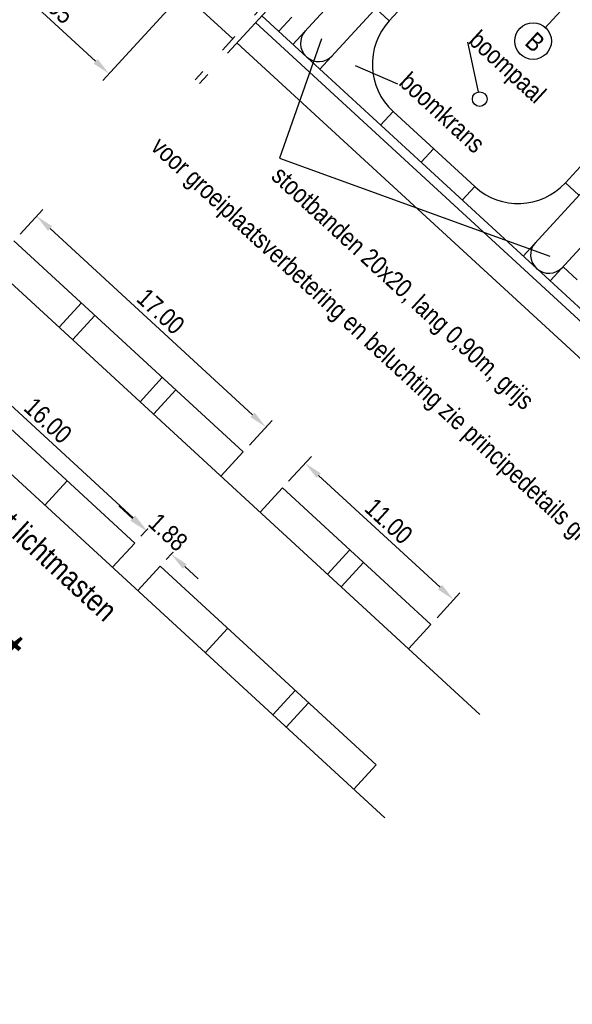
# Model space of a CAD drawing. Header units: metres. Extents: x 111546 to 149831, y 498798 to 507863.
# Tile 128 of 256: x 113056 to 113059, y 500896 to 500901. Entities that reach past the tile are written whole.
import ezdxf

# ---------------------------------------------------------------- set-up
doc = ezdxf.new("R2010")
doc.units = ezdxf.units.M
doc.linetypes.add('DASHDOT', pattern=[25.4, 12.7, -6.35, 0, -6.35])
doc.linetypes.add('HIDDEN', pattern=[9.525, 6.35, -3.175])
for name, color, linetype in [('0-aanduiding', 3, 'Continuous'), ('0-grenslijn', 3, 'DASHDOT'), ('0-maatvoering', 3, 'Continuous'), ('0-tekst detail', 4, 'Continuous'), ('3-boomkrans', 3, 'Continuous'), ('3-meubilair', 2, 'Continuous'), ('3-opsluiting', 2, 'Continuous'), ('3-steen', 3, 'Continuous'), ('3-verharding', 2, 'Continuous'), ('4-boom', 4, 'Continuous')]:
    doc.layers.add(name, color=color, linetype=linetype)
doc.layers.add('0-hulplijn', color=6, linetype='Continuous', plot=False)
doc.styles.add('Stempel', font='arial.ttf')
doc.styles.add('Zaanstad', font='ARIALN.TTF')
doc.styles.add('Zaanstad 1-200 1.8mm', font='ARIALN.TTF', dxfattribs={"height": 0.36})
doc.dimstyles.new('1-50', dxfattribs={"dimtxt": 0.1, "dimasz": 0.1, "dimexe": 0.05, "dimexo": 0.05, "dimgap": 0.025, "dimtad": 1, "dimzin": 0, "dimdsep": 46, "dimtxsty": 'Zaanstad', "dimcen": 0, "dimclrd": 256, "dimclre": 256, "dimclrt": 256, "dimadec": 0, "dimazin": 0, "dimtfac": 1, "dimtofl": 0, "dimtmove": 0, "dimatfit": 3, "dimfxl": 1, "dimtfill": 1, "dimtolj": 1, "dimtzin": 0, "dimlwd": -1, "dimlwe": -1, "dimarcsym": 0})

# ---------------------------------------------------------------- blocks, each defined once
blk = doc.blocks.new('*D623')
at = {"layer": '0-maatvoering', "transparency": 16777216}
for p, q in [((113056.3916, 500902.0301), (113055.8525, 500901.4436)), ((113057.1585, 500901.468), (113056.5483, 500900.8041)), ((113055.96, 500901.4127), (113056.5085, 500900.9086))]:
    blk.add_line(p, q, dxfattribs=at)
for points in [[(113055.9713, 500901.425), (113055.9487, 500901.4004), (113055.8864, 500901.4804)], [(113056.5198, 500900.9208), (113056.4972, 500900.8963), (113056.5821, 500900.8409)]]:
    blk.add_solid(points, dxfattribs=at)
at = {"layer": 'Defpoints', "color": 0, "transparency": 16777216}
for p in [(113056.4255, 500902.0669), (113057.1923, 500901.5048), (113056.5821, 500900.8409)]:
    blk.add_point(p, dxfattribs=at)
at = {"layer": '0-maatvoering', "transparency": 16777216, "insert": (113056.2857, 500901.2166), "char_height": 0.1, "attachment_point": 5, "rotation": 317.4144, "style": 'Zaanstad', "bg_fill": 3, "box_fill_scale": 1.1, "bg_fill_color": 9, "bg_fill_true_color": 13158600, "bg_fill_transparency": 0}
blk.add_mtext('\\A1;0.95', dxfattribs=at)
blk = doc.blocks.new('*D625')
at = {"layer": '0-maatvoering', "transparency": 16777216}
for p, q in [((113058.9598, 500901.0891), (113060.0365, 500902.2606)), ((113060.0763, 500902.1561), (113062.3349, 500900.0802)), ((113061.3657, 500898.8779), (113062.4424, 500900.0494))]:
    blk.add_line(p, q, dxfattribs=at)
for points in [[(113060.0876, 500902.1684), (113060.065, 500902.1438), (113060.0027, 500902.2238)], [(113062.3462, 500900.0925), (113062.3236, 500900.068), (113062.4085, 500900.0126)]]:
    blk.add_solid(points, dxfattribs=at)
at = {"layer": 'Defpoints', "color": 0, "transparency": 16777216}
for p in [(113058.926, 500901.0523), (113062.4085, 500900.0126), (113061.3318, 500898.8411)]:
    blk.add_point(p, dxfattribs=at)
at = {"layer": '0-maatvoering', "transparency": 16777216, "insert": (113061.2571, 500901.1742), "char_height": 0.1, "attachment_point": 5, "rotation": 317.4144, "style": 'Zaanstad', "bg_fill": 3, "box_fill_scale": 1.1, "bg_fill_color": 9, "bg_fill_true_color": 13158600, "bg_fill_transparency": 0}
blk.add_mtext('\\A1;minimaal 5.00', dxfattribs=at)
blk = doc.blocks.new('*D629')
at = {"layer": '0-maatvoering', "transparency": 16777216}
for p, q in [((113056.0965, 500899.9664), (113056.2205, 500900.1013)), ((113056.2603, 500899.9968), (113057.3647, 500898.9818)), ((113057.3482, 500898.816), (113057.4721, 500898.9509))]:
    blk.add_line(p, q, dxfattribs=at)
for points in [[(113056.2716, 500900.0091), (113056.249, 500899.9845), (113056.1867, 500900.0645)], [(113057.376, 500898.994), (113057.3534, 500898.9695), (113057.4383, 500898.9141)]]:
    blk.add_solid(points, dxfattribs=at)
at = {"layer": 'Defpoints', "color": 0, "transparency": 16777216}
for p in [(113056.0627, 500899.9296), (113057.4383, 500898.9141), (113057.3143, 500898.7792)]:
    blk.add_point(p, dxfattribs=at)
at = {"layer": '0-maatvoering', "transparency": 16777216, "insert": (113056.8639, 500899.5453), "char_height": 0.1, "attachment_point": 5, "rotation": 317.4144, "style": 'Zaanstad', "bg_fill": 3, "box_fill_scale": 1.1, "bg_fill_color": 9, "bg_fill_true_color": 13158600, "bg_fill_transparency": 0}
blk.add_mtext('\\A1;17.00', dxfattribs=at)
blk = doc.blocks.new('*D630')
at = {"layer": '0-maatvoering', "transparency": 16777216}
for p, q in [((113057.5617, 500898.6198), (113057.6857, 500898.7547)), ((113057.7255, 500898.6502), (113058.3881, 500898.0412)), ((113058.3716, 500897.8754), (113058.4956, 500898.0103))]:
    blk.add_line(p, q, dxfattribs=at)
for points in [[(113057.7367, 500898.6625), (113057.7142, 500898.6379), (113057.6518, 500898.7179)], [(113058.3994, 500898.0534), (113058.3768, 500898.0289), (113058.4617, 500897.9735)]]:
    blk.add_solid(points, dxfattribs=at)
at = {"layer": 'Defpoints', "color": 0, "transparency": 16777216}
for p in [(113057.5279, 500898.583), (113058.4617, 500897.9735), (113058.3377, 500897.8386)]:
    blk.add_point(p, dxfattribs=at)
at = {"layer": '0-maatvoering', "transparency": 16777216, "insert": (113058.1082, 500898.4017), "char_height": 0.1, "attachment_point": 5, "rotation": 317.4144, "style": 'Zaanstad', "bg_fill": 3, "box_fill_scale": 1.1, "bg_fill_color": 9, "bg_fill_true_color": 13158600, "bg_fill_transparency": 0}
blk.add_mtext('\\A1;11.00', dxfattribs=at)
blk = doc.blocks.new('*D634')
at = {"layer": '0-maatvoering', "transparency": 16777216}
for p, q in [((113055.5779, 500899.4021), (113055.6423, 500899.4722)), ((113055.6821, 500899.3677), (113056.7128, 500898.4203)), ((113056.7559, 500898.3194), (113056.8203, 500898.3895))]:
    blk.add_line(p, q, dxfattribs=at)
for points in [[(113055.6933, 500899.38), (113055.6708, 500899.3554), (113055.6084, 500899.4354)], [(113056.7241, 500898.4326), (113056.7016, 500898.408), (113056.7865, 500898.3527)]]:
    blk.add_solid(points, dxfattribs=at)
at = {"layer": 'Defpoints', "color": 0, "transparency": 16777216}
for p in [(113055.5441, 500899.3653), (113056.7865, 500898.3527), (113056.7221, 500898.2826)]:
    blk.add_point(p, dxfattribs=at)
at = {"layer": '0-maatvoering', "transparency": 16777216, "insert": (113056.2489, 500898.95), "char_height": 0.1, "attachment_point": 5, "rotation": 317.4144, "style": 'Zaanstad', "bg_fill": 3, "box_fill_scale": 1.1, "bg_fill_color": 9, "bg_fill_true_color": 13158600, "bg_fill_transparency": 0}
blk.add_mtext('\\A1;16.00', dxfattribs=at)
blk = doc.blocks.new('*D635')
at = {"layer": '0-maatvoering', "transparency": 16777216}
for p, q in [((113056.7096, 500898.4168), (113056.6359, 500898.4844)), ((113056.7559, 500898.3194), (113056.817, 500898.3859)), ((113056.8943, 500898.1922), (113056.9554, 500898.2587)), ((113056.9952, 500898.1542), (113057.0689, 500898.0865))]:
    blk.add_line(p, q, dxfattribs=at)
for points in [[(113056.7208, 500898.429), (113056.6983, 500898.4045), (113056.7832, 500898.3491)], [(113057.0065, 500898.1665), (113056.984, 500898.1419), (113056.9216, 500898.2219)]]:
    blk.add_solid(points, dxfattribs=at)
at = {"layer": 'Defpoints', "color": 0, "transparency": 16777216}
for p in [(113056.7221, 500898.2826), (113056.8605, 500898.1554)]:
    blk.add_point(p, dxfattribs=at)
at = {"layer": '0-maatvoering', "transparency": 16777216, "insert": (113056.9039, 500898.3415), "char_height": 0.1, "attachment_point": 5, "rotation": 317.4144, "style": 'Zaanstad', "bg_fill": 3, "box_fill_scale": 1.1, "bg_fill_color": 9, "bg_fill_true_color": 13158600, "bg_fill_transparency": 0}
blk.add_mtext('\\A1;1.88', dxfattribs=at)
at = {"layer": 'Defpoints', "color": 0, "transparency": 16777216}
blk.add_point((113056.9216, 500898.2219), dxfattribs=at)

msp = doc.modelspace()

# ---------------------------------------------------------------- linework, layer by layer
at = {"layer": '0-aanduiding'}
for p, q in [((113057.7416, 500901.0316), (113057.5128, 500900.3799)), ((113058.5372, 500901.0126), (113058.5961, 500900.7416)), ((113058.1581, 500900.7843), (113057.9259, 500900.8834)), ((113057.5128, 500900.3799), (113058.9877, 500899.8461))]:
    msp.add_line(p, q, dxfattribs=at)
at = {"layer": '0-grenslijn', "ltscale": 0.025}
for p, q in [((113059.083, 500903.0178), (113057.052, 500900.808)), ((113058.9344, 500902.81), (113057.075, 500900.7869))]:
    msp.add_line(p, q, dxfattribs=at)
at = {"layer": '3-boomkrans'}
for p, q in [((113058.1105, 500901.1295), (113058.7195, 500901.7921)), ((113058.1105, 500901.1295), (113058.0369, 500901.1971)), ((113059.0715, 500900.2462), (113059.6806, 500900.9088)), ((113058.1313, 500900.6349), (113058.0637, 500900.5613)), ((113058.1313, 500900.6349), (113058.577, 500900.2253)), ((113058.3522, 500900.4319), (113058.2845, 500900.3583)), ((113058.577, 500900.2253), (113058.5093, 500900.1517)), ((113059.0715, 500900.2462), (113059.1452, 500900.1785))]:
    msp.add_line(p, q, dxfattribs=at)
for centre, start, end in [((113058.3682, 500900.8926), 137.4144, 227.4144), ((113058.8138, 500900.483), 227.4144, 317.4144)]:
    msp.add_arc(centre, 0.35, start, end, dxfattribs=at)
at = {"layer": '3-meubilair'}
msp.add_circle((113058.6045, 500900.7025), 0.04, dxfattribs=at)
at = {"layer": '3-opsluiting'}
for p, q in [((113051.4307, 500906.3859), (113057.257, 500901.031)), ((113058.8031, 500902.3264), (113057.5851, 500901.0011)), ((113058.9504, 500902.1911), (113057.7323, 500900.8658)), ((113057.4153, 500901.1572), (113059.6517, 500899.1018)), ((113060.0587, 500901.1725), (113058.8407, 500899.8472)), ((113057.3815, 500901.1204), (113059.6178, 500899.065)), ((113060.206, 500901.0371), (113058.9879, 500899.7118)), ((113057.28, 500901.0099), (113059.5163, 500898.9545))]:
    msp.add_line(p, q, dxfattribs=at)
for centre in [(113057.7264, 500901.0071), (113058.9819, 500899.8531)]:
    msp.add_arc(centre, 0.1, 137.4144, 317.4144, dxfattribs=at)
at = {"layer": '3-steen'}
for p, q in [((113057.5788, 500901.1495), (113057.5078, 500901.0722)), ((113059.059, 500899.7891), (113059.1363, 500899.7181))]:
    msp.add_line(p, q, dxfattribs=at)
at = {"layer": '3-verharding'}
for p, q in [((113052.7296, 500901.7076), (113058.0868, 500896.7838)), ((113056.0627, 500899.9296), (113057.3143, 500898.7792)), ((113055.5441, 500899.3653), (113056.7221, 500898.2826)), ((113057.1925, 500898.6467), (113057.3143, 500898.7792)), ((113057.4061, 500898.4504), (113057.5279, 500898.583)), ((113057.5279, 500898.583), (113058.3377, 500897.8386)), ((113056.6003, 500898.1501), (113056.7221, 500898.2826)), ((113056.7387, 500898.0228), (113056.8605, 500898.1554)), ((113056.8605, 500898.1554), (113058.0385, 500897.0727)), ((113057.1068, 500897.6845), (113057.2286, 500897.817)), ((113058.2159, 500897.7061), (113058.3377, 500897.8386)), ((113057.475, 500897.3462), (113057.5968, 500897.4787)), ((113057.5486, 500897.2785), (113057.6704, 500897.411)), ((113057.9167, 500896.9401), (113058.0385, 500897.0727))]:
    msp.add_line(p, q, dxfattribs=at)
at = {"layer": '3-verharding', "linetype": 'HIDDEN'}
for p, q in [((113056.309, 500899.4587), (113056.4308, 500899.5912)), ((113056.3826, 500899.391), (113056.5044, 500899.5236)), ((113056.7508, 500899.0527), (113056.8726, 500899.1852)), ((113056.8244, 500898.985), (113056.9462, 500899.1176)), ((113056.2321, 500898.4884), (113056.3539, 500898.6209)), ((113057.7742, 500898.1121), (113057.896, 500898.2446)), ((113057.8478, 500898.0444), (113057.9696, 500898.177))]:
    msp.add_line(p, q, dxfattribs=at)
at = {"layer": '4-boom'}
msp.add_circle((113058.8955, 500901.0191), 0.1, dxfattribs=at)

# ---------------------------------------------------------------- texts
at = {"color": 1, "linetype": 'Continuous', "style": 'Zaanstad'}
msp.add_text('%%UPrincipedetail: langsparkeren in combinatie met boomkrans en/of lichtmast', height=0.25, rotation=317.4294, dxfattribs=at).set_placement((113049.0248, 500903.9509))
at = {"layer": '0-hulplijn', "ltscale": 0.01, "insert": (113068.4754, 500974.5479, 0), "char_height": 31.10468, "attachment_point": 1, "rotation": 317.5845, "style": 'Stempel'}
msp.add_mtext_dynamic_manual_height_columns('Details', width=145.978115, gutter_width=4860.1057, heights=[0], dxfattribs=at)
at = {"layer": '0-maatvoering', "style": 'Zaanstad 1-200 1.8mm'}
for s, p in [('boompaal', (113058.5372, 500901.0126)), ('B', (113058.8444, 500901.0028)), ('boomkrans', (113058.1581, 500900.7843)), ('stootbanden 20x20, lang 0,90m, grijs', (113057.4608, 500900.273))]:
    msp.add_text(s, height=0.1, rotation=317.4144, dxfattribs=at).set_placement(p)
at = {"layer": '0-tekst detail', "color": 2, "style": 'Zaanstad 1-200 1.8mm'}
msp.add_text('voorbeelden vakindeling in combinatie met lichtmasten', height=0.12, rotation=317.4144, dxfattribs=at).set_placement((113054.1036, 500900.1013))

# ---------------------------------------------------------------- next in the draw order: dimensions: what is measured, and where the dimension line sits
at = {"layer": '0-maatvoering'}
dim = msp.add_aligned_dim(p1=(113058.926, 500901.0523), p2=(113061.3318, 500898.8411), distance=1.5911, text='minimaal 5.00', dimstyle='1-50', dxfattribs=at)
dim.commit()
dim.dimension.update_dxf_attribs({"geometry": '*D625', "text_midpoint": (113061.2571, 500901.1742)})
dim = msp.add_linear_dim(base=(113056.5821446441, 500900.8409034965), p1=(113056.4254697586, 500902.0669359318), p2=(113057.1922945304, 500901.5047706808), angle=137.4143730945, dimstyle='1-50', override={"dimtmove": 1}, dxfattribs=at)
dim.commit()
dim.dimension.update_dxf_attribs({"geometry": '*D623', "text_midpoint": (113056.2857258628, 500901.2166386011)})

# ---------------------------------------------------------------- next in the draw order: linework, layer by layer
at = {"layer": '3-verharding'}
msp.add_line((113053.2482, 500902.2719), (113058.6054, 500897.3481), dxfattribs=at)

# ---------------------------------------------------------------- next in the draw order: texts
at = {"layer": '0-maatvoering', "style": 'Zaanstad 1-200 1.8mm'}
msp.add_text('voor groeiplaatsverbetering en beluchting zie principedetails groen', height=0.1, rotation=317.4144, dxfattribs=at).set_placement((113056.8036, 500900.4325))

# ---------------------------------------------------------------- next in the draw order: dimensions: what is measured, and where the dimension line sits
at = {"layer": '0-maatvoering'}
for p1, p2, text, picture, middle in [((113056.0627, 500899.9296), (113057.3143, 500898.7792), '17.00', '*D629', (113056.8639, 500899.5453)), ((113057.5279, 500898.583), (113058.3377, 500897.8386), '11.00', '*D630', (113058.1082, 500898.4017))]:
    dim = msp.add_aligned_dim(p1=p1, p2=p2, distance=0.1832, text=text, dimstyle='1-50', dxfattribs=at)
    dim.commit()
    dim.dimension.update_dxf_attribs({"geometry": picture, "text_midpoint": middle})

# ---------------------------------------------------------------- next in the draw order: dimensions: what is measured, and where the dimension line sits
dim = msp.add_aligned_dim(p1=(113055.5441, 500899.3653), p2=(113056.7221, 500898.2826), distance=0.0952, text='16.00', dimstyle='1-50', dxfattribs=at)
dim.commit()
dim.dimension.update_dxf_attribs({"geometry": '*D634', "text_midpoint": (113056.2489, 500898.95)})

# ---------------------------------------------------------------- next in the draw order: dimensions: what is measured, and where the dimension line sits
dim = msp.add_linear_dim(base=(113056.9216, 500898.2219), p1=(113056.7221, 500898.2826), p2=(113056.8605, 500898.1554), angle=317.4144, text='1.88', dimstyle='1-50', dxfattribs=at)
dim.commit()
dim.dimension.update_dxf_attribs({"geometry": '*D635', "text_midpoint": (113056.8524, 500898.2855), "dimtype": 161})

doc.saveas('drawing.dxf')
